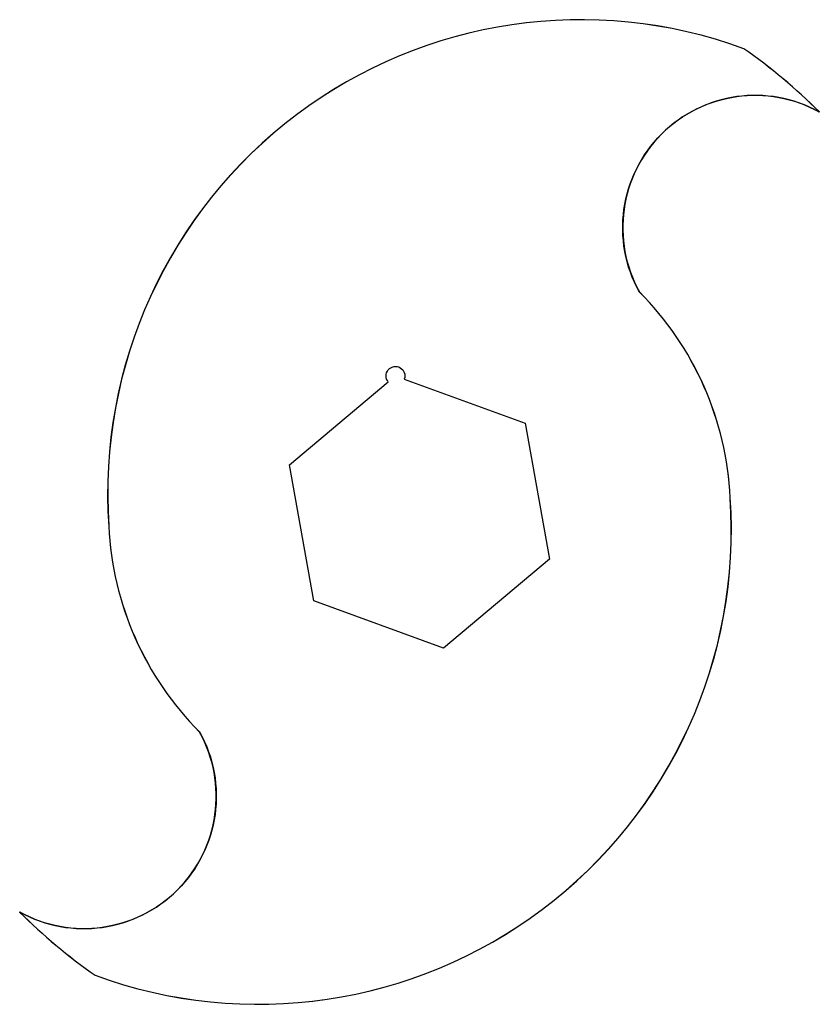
# Model space of a CAD drawing. Header units: millimetres. Extents: x -117 to -33, y -52 to 52.
import ezdxf

# ---------------------------------------------------------------- set-up
doc = ezdxf.new("R2010")
doc.units = ezdxf.units.MM
doc.layers.get('0').update_dxf_attribs({"linetype": 'CONTINUOUS'})

msp = doc.modelspace()

# ---------------------------------------------------------------- linework, layer by layer
for points in [[(-51.67, 23.33, -0.754145), (-32.57, 42.43, 0.043601), (-40.57, 49.14, 0.543907), (-107.97, -1.52, 0.186992), (-98.33, -23.33, -0.754145), (-117.43, -42.43, 0.043601), (-109.43, -49.14, 0.543907), (-42.03, 1.52, 0.186992)], [(-76.61, 14.1), (-63.77, 9.43), (-61.22, -5.02), (-72.45, -14.44), (-86.23, -9.43), (-88.78, 5.02), (-78.31, 13.8, -1.732051)]]:
    msp.add_lwpolyline(points, format="xyb", close=True)
for centre, radius, start, end in [((-57.87, 2), 50.21, 69.8474, 184.0158), ((-75, 0), 60, 45, 54.9862), ((-39.39, 30.15), 14.04, 60.9568, 209.0432), ((-75, 0), 33, 2.6338, 45), ((-92.13, -2), 50.21, -110.1526, 4.0158), ((-75, 0), 33, 182.6338, 225), ((-110.61, -30.15), 14.04, -119.0432, 29.0432), ((-75, 0), 60, 225, 234.9862)]:
    msp.add_arc(centre, radius, start, end)

doc.saveas('drawing.dxf')
